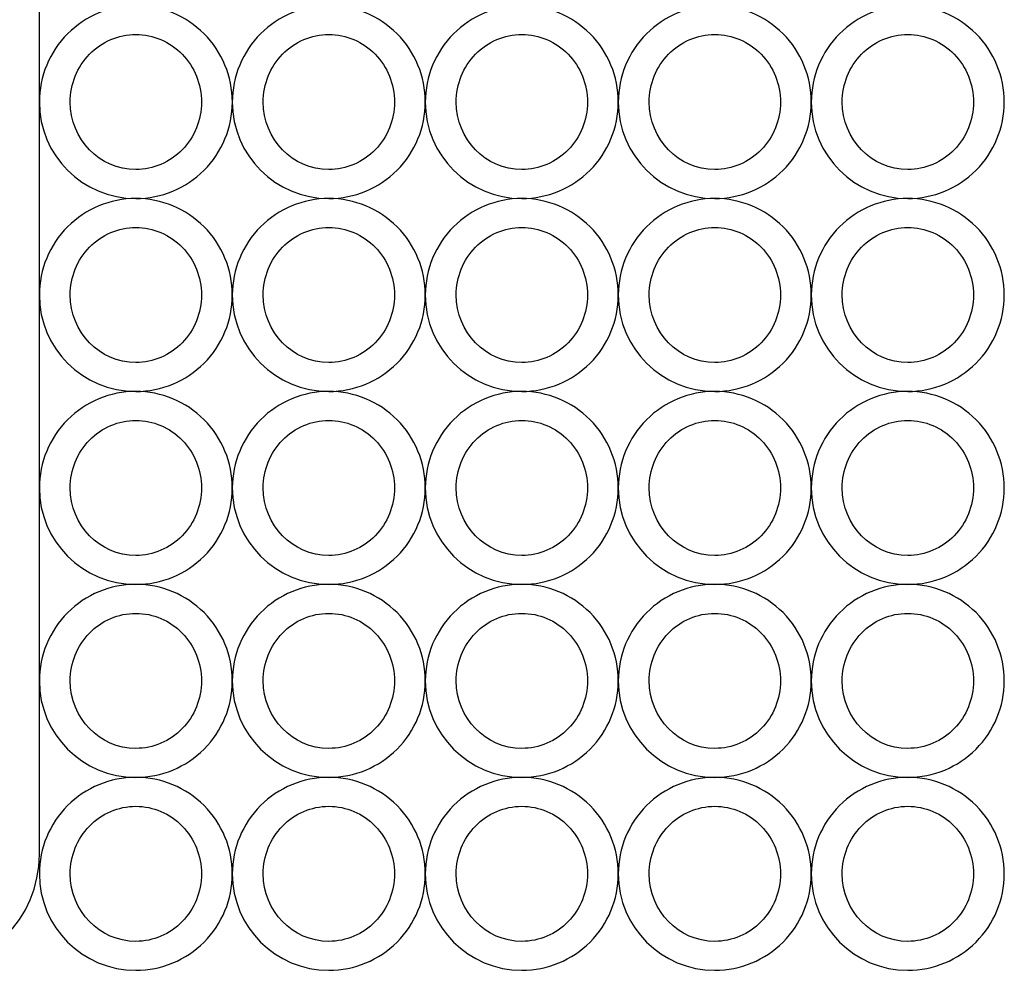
# Model space of a CAD drawing. Extents: x 0 to 100, y 0 to 100.
# Tile 3 of 7: x 74 to 100, y 0 to 25. Entities that reach past the tile are written whole.
import ezdxf

# ---------------------------------------------------------------- set-up
doc = ezdxf.new("R2010")
doc.units = 0
doc.layers.add('Layer_1', color=7, linetype='CONTINUOUS')

msp = doc.modelspace()

# ---------------------------------------------------------------- linework, layer by layer
at = {"layer": 'Layer_1', "color": 7}
for p, q in [((75.000005, 2.999892), (75.000005, 47.0001)), ((77.49984, 24.249868), (77.49984, 24.249868)), ((82.499841, 24.249868), (82.499841, 24.249868)), ((87.499764, 24.249868), (87.499764, 24.249868)), ((92.499765, 24.249868), (92.499765, 24.249868)), ((97.499839, 24.249868), (97.499839, 24.249868)), ((77.499766, 19.999999), (77.499766, 19.999999)), ((82.499767, 19.999999), (82.499767, 19.999999)), ((87.49969, 19.999999), (87.49969, 19.999999)), ((92.499691, 19.999999), (92.499691, 19.999999)), ((97.499765, 19.999999), (97.499765, 19.999999)), ((77.499766, 19.249793), (77.499766, 19.249793)), ((82.499767, 19.249793), (82.499767, 19.249793)), ((87.49969, 19.249793), (87.49969, 19.249793)), ((92.499691, 19.249793), (92.499691, 19.249793)), ((97.499765, 19.249793), (97.499765, 19.249793)), ((77.499766, 15.000074), (77.499766, 15.000074)), ((82.499767, 15.000074), (82.499767, 15.000074)), ((87.49969, 15.000074), (87.49969, 15.000074)), ((92.499691, 15.000074), (92.499691, 15.000074)), ((97.499765, 15.000074), (97.499765, 15.000074)), ((77.499766, 14.249868), (77.499766, 14.249868)), ((82.499767, 14.249868), (82.499767, 14.249868)), ((87.49969, 14.249868), (87.49969, 14.249868)), ((92.499691, 14.249868), (92.499691, 14.249868)), ((97.499765, 14.249868), (97.499765, 14.249868)), ((77.499766, 10.000074), (77.499766, 10.000074)), ((82.499767, 10.000074), (82.499767, 10.000074)), ((87.49969, 10.000074), (87.49969, 10.000074)), ((92.499691, 10.000074), (92.499691, 10.000074)), ((97.499765, 10.000076), (97.499765, 10.000076)), ((77.499766, 9.249868), (77.499766, 9.249868)), ((82.499767, 9.249868), (82.499767, 9.249868)), ((87.49969, 9.249868), (87.49969, 9.249868)), ((92.499691, 9.249868), (92.499691, 9.249868)), ((97.499765, 9.24987), (97.499765, 9.24987)), ((77.499766, 5.000074), (77.499766, 5.000074)), ((82.499767, 5.000074), (82.499767, 5.000074)), ((87.49969, 5.000074), (87.49969, 5.000074)), ((92.499691, 5.000074), (92.499691, 5.000074)), ((97.499765, 5.000074), (97.499765, 5.000074)), ((77.499766, 4.249868), (77.499766, 4.249868)), ((82.499767, 4.249868), (82.499767, 4.249868)), ((87.49969, 4.249868), (87.49969, 4.249868)), ((92.499691, 4.249868), (92.499691, 4.249868)), ((97.499765, 4.249868), (97.499765, 4.249868))]:
    msp.add_line(p, q, dxfattribs=at)
for points in [[(77.49984, 25.000074), (76.836785, 25.00001), (76.200915, 24.736547), (75.732116, 24.267645)], [(79.267921, 24.26784), (78.799003, 24.736758), (78.16299, 25.000157), (77.49984, 25.000074)], [(82.499841, 25.000074), (81.836787, 25.00001), (81.200916, 24.736547), (80.732118, 24.267645)], [(84.267922, 24.26784), (83.799004, 24.736758), (83.162991, 25.000157), (82.499841, 25.000074)], [(87.499764, 25.000074), (86.836709, 25.00001), (86.200839, 24.736547), (85.73204, 24.267645)], [(89.267844, 24.26784), (88.798927, 24.736758), (88.162914, 25.000157), (87.499764, 25.000074)], [(92.499765, 25.000074), (91.836711, 25.00001), (91.20084, 24.736547), (90.732042, 24.267645)], [(94.267846, 24.26784), (93.798928, 24.736758), (93.162915, 25.000157), (92.499765, 25.000074)], [(97.499839, 25.000074), (96.836784, 25.00001), (96.200914, 24.736547), (95.732115, 24.267645)], [(99.267919, 24.267841), (98.799002, 24.736759), (98.162989, 25.000157), (97.499839, 25.000074)], [(75.732116, 24.267645), (75.263318, 23.798743), (74.999996, 23.162814), (75.000079, 22.49976)], [(76.297754, 23.737248), (76.616558, 24.065458), (77.048962, 24.249854), (77.49984, 24.249868)], [(77.49984, 24.249868), (77.950812, 24.250004), (78.383358, 24.065675), (78.702281, 23.737448)], [(80.000154, 22.49976), (80.000237, 23.16291), (79.736838, 23.798923), (79.267921, 24.26784)], [(80.732118, 24.267645), (80.263319, 23.798743), (79.999997, 23.162814), (80.00008, 22.49976)], [(81.297756, 23.737248), (81.616559, 24.065458), (82.048964, 24.249854), (82.499841, 24.249868)], [(82.499841, 24.249868), (82.950814, 24.250004), (83.383359, 24.065675), (83.702282, 23.737448)], [(85.000155, 22.49976), (85.000238, 23.16291), (84.73684, 23.798923), (84.267922, 24.26784)], [(85.73204, 24.267645), (85.263242, 23.798743), (84.99992, 23.162814), (85.000003, 22.49976)], [(86.297678, 23.737248), (86.616482, 24.065458), (87.048886, 24.249854), (87.499764, 24.249868)], [(87.499764, 24.249868), (87.950736, 24.250004), (88.383282, 24.065675), (88.702205, 23.737448)], [(90.000077, 22.49976), (90.000161, 23.16291), (89.736762, 23.798923), (89.267844, 24.26784)], [(90.732042, 24.267645), (90.263243, 23.798743), (89.999921, 23.162814), (90.000004, 22.49976)], [(91.297679, 23.737248), (91.616483, 24.065458), (92.048888, 24.249854), (92.499765, 24.249868)], [(92.499765, 24.249868), (92.950737, 24.250004), (93.383283, 24.065675), (93.702206, 23.737448)], [(95.000079, 22.49976), (95.000162, 23.16291), (94.736764, 23.798923), (94.267846, 24.26784)], [(95.732115, 24.267645), (95.263317, 23.798743), (94.999995, 23.162814), (95.000078, 22.49976)], [(96.297753, 23.737248), (96.616557, 24.065458), (97.048961, 24.249854), (97.499839, 24.249868)], [(97.499839, 24.249868), (97.950811, 24.250004), (98.383357, 24.065675), (98.70228, 23.737448)], [(100.000152, 22.49976), (100.000236, 23.16291), (99.736837, 23.798923), (99.267919, 24.267841)], [(75.799891, 22.49976), (75.799863, 22.963898), (75.978951, 23.409037), (76.297754, 23.737248)], [(78.702281, 23.737448), (79.021204, 23.409221), (79.200366, 22.963996), (79.200339, 22.49976)], [(80.799892, 22.49976), (80.799864, 22.963898), (80.978952, 23.409037), (81.297756, 23.737248)], [(83.702282, 23.737448), (84.021205, 23.409221), (84.200368, 22.963996), (84.20034, 22.49976)], [(85.799815, 22.49976), (85.799787, 22.963898), (85.978874, 23.409037), (86.297678, 23.737248)], [(88.702205, 23.737448), (89.021128, 23.409221), (89.20029, 22.963996), (89.200263, 22.49976)], [(90.799816, 22.49976), (90.799788, 22.963898), (90.978876, 23.409037), (91.297679, 23.737248)], [(93.702206, 23.737448), (94.021129, 23.409221), (94.200292, 22.963996), (94.200264, 22.49976)], [(95.79989, 22.49976), (95.799862, 22.963898), (95.978949, 23.409037), (96.297753, 23.737248)], [(98.70228, 23.737448), (99.021203, 23.409221), (99.200365, 22.963996), (99.200338, 22.49976)], [(75.000079, 22.49976), (75.000211, 21.119235), (76.119315, 20.000131), (77.49984, 19.999999)], [(77.49984, 20.750202), (76.561143, 20.750231), (75.800128, 21.533455), (75.799891, 22.49976)], [(79.200339, 22.49976), (79.200225, 22.035618), (79.020999, 21.590535), (78.702092, 21.262427)], [(79.267725, 20.732036), (79.736627, 21.200835), (80.00009, 21.836705), (80.000154, 22.49976)], [(80.00008, 22.49976), (80.000212, 21.119235), (81.119316, 20.000131), (82.499841, 19.999999)], [(82.499841, 20.750202), (81.561145, 20.750231), (80.80013, 21.533455), (80.799892, 22.49976)], [(84.20034, 22.49976), (84.200226, 22.035618), (84.021, 21.590535), (83.702093, 21.262427)], [(84.267726, 20.732036), (84.736628, 21.200835), (85.000091, 21.836705), (85.000155, 22.49976)], [(85.000003, 22.49976), (85.000135, 21.119235), (86.119239, 20.000131), (87.499764, 19.999999)], [(87.499764, 20.750202), (86.561067, 20.750231), (85.800052, 21.533455), (85.799815, 22.49976)], [(89.200263, 22.49976), (89.200149, 22.035618), (89.020923, 21.590535), (88.702016, 21.262427)], [(89.267649, 20.732036), (89.736551, 21.200835), (90.000014, 21.836705), (90.000077, 22.49976)], [(90.000004, 22.49976), (90.000136, 21.119235), (91.11924, 20.000131), (92.499765, 19.999999)], [(92.499765, 20.750202), (91.561069, 20.750231), (90.800054, 21.533455), (90.799816, 22.49976)], [(94.200264, 22.49976), (94.20015, 22.035618), (94.020924, 21.590535), (93.702017, 21.262427)], [(94.26765, 20.732036), (94.736552, 21.200835), (95.000015, 21.836705), (95.000079, 22.49976)], [(95.000078, 22.49976), (95.00021, 21.119235), (96.119314, 20.000131), (97.499839, 19.999999)], [(97.499839, 20.750202), (96.561142, 20.750231), (95.800127, 21.533455), (95.79989, 22.49976)], [(99.200338, 22.49976), (99.200224, 22.035619), (99.020998, 21.590535), (98.702091, 21.262427)], [(99.267724, 20.732037), (99.736626, 21.200835), (100.000089, 21.836706), (100.000152, 22.49976)], [(78.702092, 21.262427), (78.383184, 20.934319), (77.95072, 20.750066), (77.49984, 20.750202)], [(83.702093, 21.262427), (83.383186, 20.934319), (82.950721, 20.750066), (82.499841, 20.750202)], [(88.702016, 21.262427), (88.383108, 20.934319), (87.950644, 20.750066), (87.499764, 20.750202)], [(93.702017, 21.262427), (93.38311, 20.934319), (92.950645, 20.750066), (92.499765, 20.750202)], [(98.702091, 21.262427), (98.383183, 20.93432), (97.950719, 20.750066), (97.499839, 20.750202)], [(77.49984, 19.999999), (78.162894, 19.999916), (78.798823, 20.263238), (79.267725, 20.732036)], [(82.499841, 19.999999), (83.162895, 19.999916), (83.798824, 20.263238), (84.267726, 20.732036)], [(87.499764, 19.999999), (88.162818, 19.999916), (88.798747, 20.263238), (89.267649, 20.732036)], [(92.499765, 19.999999), (93.162819, 19.999916), (93.798748, 20.263238), (94.26765, 20.732036)], [(97.499839, 19.999999), (98.162893, 19.999916), (98.798822, 20.263238), (99.267724, 20.732037)], [(77.499766, 19.999999), (76.836712, 19.999935), (76.200841, 19.736472), (75.732043, 19.26757)], [(79.267847, 19.267766), (78.798929, 19.736684), (78.162916, 20.000082), (77.499766, 19.999999)], [(82.499767, 19.999999), (81.836713, 19.999935), (81.200842, 19.736472), (80.732044, 19.26757)], [(84.267848, 19.267766), (83.79893, 19.736684), (83.162917, 20.000082), (82.499767, 19.999999)], [(87.49969, 19.999999), (86.836636, 19.999935), (86.200765, 19.736472), (85.731967, 19.26757)], [(89.267771, 19.267766), (88.798853, 19.736684), (88.16284, 20.000082), (87.49969, 19.999999)], [(92.499691, 19.999999), (91.836637, 19.999935), (91.200766, 19.736472), (90.731968, 19.26757)], [(94.267772, 19.267766), (93.798854, 19.736684), (93.162841, 20.000082), (92.499691, 19.999999)], [(97.499765, 19.999999), (96.836711, 19.999936), (96.20084, 19.736472), (95.732042, 19.267571)], [(99.267846, 19.267766), (98.798928, 19.736684), (98.162915, 20.000082), (97.499765, 19.999999)], [(75.732043, 19.26757), (75.263244, 18.798668), (74.999922, 18.162739), (75.000005, 17.499685)], [(76.297681, 18.737173), (76.616484, 19.065383), (77.048889, 19.249779), (77.499766, 19.249793)], [(77.499766, 19.249793), (77.950739, 19.249929), (78.383284, 19.0656), (78.702207, 18.737373)], [(80.00008, 17.499685), (80.000163, 18.162835), (79.736765, 18.798848), (79.267847, 19.267766)], [(80.732044, 19.26757), (80.263246, 18.798668), (79.999923, 18.162739), (80.000007, 17.499685)], [(81.297682, 18.737173), (81.616486, 19.065383), (82.04889, 19.249779), (82.499767, 19.249793)], [(82.499767, 19.249793), (82.95074, 19.249929), (83.383286, 19.0656), (83.702208, 18.737373)], [(85.000081, 17.499685), (85.000164, 18.162835), (84.736766, 18.798848), (84.267848, 19.267766)], [(85.731967, 19.26757), (85.263168, 18.798668), (84.999846, 18.162739), (84.999929, 17.499685)], [(86.297605, 18.737173), (86.616408, 19.065383), (87.048813, 19.249779), (87.49969, 19.249793)], [(87.49969, 19.249793), (87.950663, 19.249929), (88.383208, 19.0656), (88.702131, 18.737373)], [(90.000004, 17.499685), (90.000087, 18.162835), (89.736689, 18.798848), (89.267771, 19.267766)], [(90.731968, 19.26757), (90.26317, 18.798668), (89.999847, 18.162739), (89.99993, 17.499685)], [(91.297606, 18.737173), (91.61641, 19.065383), (92.048814, 19.249779), (92.499691, 19.249793)], [(92.499691, 19.249793), (92.950664, 19.249929), (93.38321, 19.0656), (93.702132, 18.737373)], [(95.000005, 17.499685), (95.000088, 18.162835), (94.73669, 18.798848), (94.267772, 19.267766)], [(95.732042, 19.267571), (95.263243, 18.798669), (94.999921, 18.162739), (95.000004, 17.499685)], [(96.29768, 18.737173), (96.616483, 19.065384), (97.048888, 19.249779), (97.499765, 19.249793)], [(97.499765, 19.249793), (97.950738, 19.249929), (98.383283, 19.0656), (98.702206, 18.737374)], [(100.000079, 17.499685), (100.000162, 18.162835), (99.736764, 18.798848), (99.267846, 19.267766)], [(75.799817, 17.499685), (75.79979, 17.963823), (75.978877, 18.408962), (76.297681, 18.737173)], [(78.702207, 18.737373), (79.02113, 18.409146), (79.200293, 17.963922), (79.200265, 17.499685)], [(80.799819, 17.499685), (80.799791, 17.963823), (80.978878, 18.408962), (81.297682, 18.737173)], [(83.702208, 18.737373), (84.021131, 18.409146), (84.200294, 17.963922), (84.200266, 17.499685)], [(85.799741, 17.499685), (85.799713, 17.963823), (85.978801, 18.408962), (86.297605, 18.737173)], [(88.702131, 18.737373), (89.021054, 18.409146), (89.200217, 17.963922), (89.200189, 17.499685)], [(90.799743, 17.499685), (90.799715, 17.963823), (90.978802, 18.408962), (91.297606, 18.737173)], [(93.702132, 18.737373), (94.021055, 18.409146), (94.200218, 17.963922), (94.20019, 17.499685)], [(95.799816, 17.499685), (95.799788, 17.963824), (95.978876, 18.408963), (96.29768, 18.737173)], [(98.702206, 18.737374), (99.021129, 18.409147), (99.200292, 17.963922), (99.200264, 17.499685)], [(75.000005, 17.499685), (75.000137, 16.11916), (76.119241, 15.000056), (77.499766, 14.999924)], [(77.499766, 15.750127), (76.56107, 15.750156), (75.800055, 16.53338), (75.799817, 17.499685)], [(79.200265, 17.499685), (79.200151, 17.035544), (79.020926, 16.59046), (78.702018, 16.262352)], [(79.267651, 15.731962), (79.736553, 16.20076), (80.000016, 16.836631), (80.00008, 17.499685)], [(80.000007, 17.499685), (80.000139, 16.11916), (81.119242, 15.000056), (82.499767, 14.999924)], [(82.499767, 15.750127), (81.561071, 15.750156), (80.800056, 16.53338), (80.799819, 17.499685)], [(84.200266, 17.499685), (84.200152, 17.035544), (84.020927, 16.59046), (83.702019, 16.262352)], [(84.267653, 15.731962), (84.736555, 16.20076), (85.000018, 16.836631), (85.000081, 17.499685)], [(84.999929, 17.499685), (85.000061, 16.11916), (86.119165, 15.000056), (87.49969, 14.999924)], [(87.49969, 15.750127), (86.560994, 15.750156), (85.799979, 16.53338), (85.799741, 17.499685)], [(89.200189, 17.499685), (89.200075, 17.035544), (89.020849, 16.59046), (88.701942, 16.262352)], [(89.267575, 15.731962), (89.736477, 16.20076), (89.99994, 16.836631), (90.000004, 17.499685)], [(89.99993, 17.499685), (90.000063, 16.11916), (91.119166, 15.000056), (92.499691, 14.999924)], [(92.499691, 15.750127), (91.560995, 15.750156), (90.79998, 16.53338), (90.799743, 17.499685)], [(94.20019, 17.499685), (94.200076, 17.035544), (94.020851, 16.59046), (93.701943, 16.262352)], [(94.267576, 15.731962), (94.736478, 16.20076), (94.999942, 16.836631), (95.000005, 17.499685)], [(95.000004, 17.499685), (95.000136, 16.11916), (96.11924, 15.000057), (97.499765, 14.999924)], [(97.499765, 15.750128), (96.561069, 15.750157), (95.800054, 16.53338), (95.799816, 17.499685)], [(99.200264, 17.499685), (99.20015, 17.035544), (99.020924, 16.59046), (98.702017, 16.262353)], [(99.26765, 15.731962), (99.736552, 16.20076), (100.000015, 16.836631), (100.000079, 17.499685)], [(78.702018, 16.262352), (78.383111, 15.934245), (77.950646, 15.749991), (77.499766, 15.750127)], [(83.702019, 16.262352), (83.383112, 15.934245), (82.950647, 15.749991), (82.499767, 15.750127)], [(88.701942, 16.262352), (88.383035, 15.934245), (87.95057, 15.749991), (87.49969, 15.750127)], [(93.701943, 16.262352), (93.383036, 15.934245), (92.950571, 15.749991), (92.499691, 15.750127)], [(98.702017, 16.262353), (98.38311, 15.934245), (97.950645, 15.749991), (97.499765, 15.750128)], [(77.499766, 14.999924), (78.16282, 14.999841), (78.798749, 15.263163), (79.267651, 15.731962)], [(82.499767, 14.999924), (83.162821, 14.999841), (83.798751, 15.263163), (84.267653, 15.731962)], [(87.49969, 14.999924), (88.162744, 14.999841), (88.798673, 15.263163), (89.267575, 15.731962)], [(92.499691, 14.999924), (93.162745, 14.999841), (93.798675, 15.263163), (94.267576, 15.731962)], [(97.499765, 14.999924), (98.162819, 14.999841), (98.798748, 15.263164), (99.26765, 15.731962)], [(77.499766, 15.000074), (76.836712, 15.000011), (76.200841, 14.736547), (75.732043, 14.267645)], [(79.267847, 14.267841), (78.798929, 14.736759), (78.162916, 15.000157), (77.499766, 15.000074)], [(82.499767, 15.000074), (81.836713, 15.000011), (81.200842, 14.736547), (80.732044, 14.267645)], [(84.267848, 14.267841), (83.79893, 14.736759), (83.162917, 15.000157), (82.499767, 15.000074)], [(87.49969, 15.000074), (86.836636, 15.000011), (86.200765, 14.736547), (85.731967, 14.267645)], [(89.267771, 14.267841), (88.798853, 14.736759), (88.16284, 15.000157), (87.49969, 15.000074)], [(92.499691, 15.000074), (91.836637, 15.000011), (91.200766, 14.736547), (90.731968, 14.267645)], [(94.267772, 14.267841), (93.798854, 14.736759), (93.162841, 15.000157), (92.499691, 15.000074)], [(97.499765, 15.000074), (96.836711, 15.000011), (96.20084, 14.736547), (95.732042, 14.267645)], [(99.267846, 14.267841), (98.798928, 14.736759), (98.162915, 15.000157), (97.499765, 15.000074)], [(75.732043, 14.267645), (75.263244, 13.798743), (74.999922, 13.162814), (75.000005, 12.49976)], [(76.297681, 13.737248), (76.616484, 14.065459), (77.048889, 14.249854), (77.499766, 14.249868)], [(77.499766, 14.249868), (77.950739, 14.250004), (78.383284, 14.065675), (78.702207, 13.737448)], [(80.00008, 12.49976), (80.000163, 13.16291), (79.736765, 13.798923), (79.267847, 14.267841)], [(80.732044, 14.267645), (80.263246, 13.798743), (79.999923, 13.162814), (80.000007, 12.49976)], [(81.297682, 13.737248), (81.616486, 14.065459), (82.04889, 14.249854), (82.499767, 14.249868)], [(82.499767, 14.249868), (82.95074, 14.250004), (83.383286, 14.065675), (83.702208, 13.737448)], [(85.000081, 12.49976), (85.000164, 13.16291), (84.736766, 13.798923), (84.267848, 14.267841)], [(85.731967, 14.267645), (85.263168, 13.798743), (84.999846, 13.162814), (84.999929, 12.49976)], [(86.297605, 13.737248), (86.616408, 14.065459), (87.048813, 14.249854), (87.49969, 14.249868)], [(87.49969, 14.249868), (87.950663, 14.250004), (88.383208, 14.065675), (88.702131, 13.737448)], [(90.000004, 12.49976), (90.000087, 13.16291), (89.736689, 13.798923), (89.267771, 14.267841)], [(90.731968, 14.267645), (90.26317, 13.798743), (89.999847, 13.162814), (89.99993, 12.49976)], [(91.297606, 13.737248), (91.61641, 14.065459), (92.048814, 14.249854), (92.499691, 14.249868)], [(92.499691, 14.249868), (92.950664, 14.250004), (93.38321, 14.065675), (93.702132, 13.737448)], [(95.000005, 12.49976), (95.000088, 13.16291), (94.73669, 13.798923), (94.267772, 14.267841)], [(95.732042, 14.267645), (95.263243, 13.798743), (94.999921, 13.162814), (95.000004, 12.49976)], [(96.29768, 13.737248), (96.616483, 14.065459), (97.048888, 14.249854), (97.499765, 14.249868)], [(97.499765, 14.249868), (97.950738, 14.250004), (98.383283, 14.065675), (98.702206, 13.737448)], [(100.000079, 12.49976), (100.000162, 13.16291), (99.736764, 13.798923), (99.267846, 14.267841)], [(75.799817, 12.49976), (75.79979, 12.963899), (75.978877, 13.409038), (76.297681, 13.737248)], [(78.702207, 13.737448), (79.02113, 13.409222), (79.200293, 12.963997), (79.200265, 12.49976)], [(80.799819, 12.49976), (80.799791, 12.963899), (80.978878, 13.409038), (81.297682, 13.737248)], [(83.702208, 13.737448), (84.021131, 13.409222), (84.200294, 12.963997), (84.200266, 12.49976)], [(85.799741, 12.49976), (85.799713, 12.963899), (85.978801, 13.409038), (86.297605, 13.737248)], [(88.702131, 13.737448), (89.021054, 13.409222), (89.200217, 12.963997), (89.200189, 12.49976)], [(90.799743, 12.49976), (90.799715, 12.963899), (90.978802, 13.409038), (91.297606, 13.737248)], [(93.702132, 13.737448), (94.021055, 13.409222), (94.200218, 12.963997), (94.20019, 12.49976)], [(95.799816, 12.49976), (95.799788, 12.963899), (95.978876, 13.409038), (96.29768, 13.737248)], [(98.702206, 13.737448), (99.021129, 13.409222), (99.200292, 12.963997), (99.200264, 12.49976)], [(75.000005, 12.49976), (75.000137, 11.119235), (76.119241, 10.000131), (77.499766, 9.999999)], [(77.499766, 10.750202), (76.56107, 10.750232), (75.800055, 11.533455), (75.799817, 12.49976)], [(79.200265, 12.49976), (79.200151, 12.035619), (79.020926, 11.590535), (78.702018, 11.262428)], [(79.267651, 10.732037), (79.736553, 11.200835), (80.000016, 11.836706), (80.00008, 12.49976)], [(80.000007, 12.49976), (80.000139, 11.119235), (81.119242, 10.000131), (82.499767, 9.999999)], [(82.499767, 10.750202), (81.561071, 10.750232), (80.800056, 11.533455), (80.799819, 12.49976)], [(84.200266, 12.49976), (84.200152, 12.035619), (84.020927, 11.590535), (83.702019, 11.262428)], [(84.267653, 10.732037), (84.736555, 11.200835), (85.000018, 11.836706), (85.000081, 12.49976)], [(84.999929, 12.49976), (85.000061, 11.119235), (86.119165, 10.000131), (87.49969, 9.999999)], [(87.49969, 10.750202), (86.560994, 10.750232), (85.799979, 11.533455), (85.799741, 12.49976)], [(89.200189, 12.49976), (89.200075, 12.035619), (89.020849, 11.590535), (88.701942, 11.262428)], [(89.267575, 10.732037), (89.736477, 11.200835), (89.99994, 11.836706), (90.000004, 12.49976)], [(89.99993, 12.49976), (90.000063, 11.119235), (91.119166, 10.000131), (92.499691, 9.999999)], [(92.499691, 10.750202), (91.560995, 10.750232), (90.79998, 11.533455), (90.799743, 12.49976)], [(94.20019, 12.49976), (94.200076, 12.035619), (94.020851, 11.590535), (93.701943, 11.262428)], [(94.267576, 10.732037), (94.736478, 11.200835), (94.999942, 11.836706), (95.000005, 12.49976)], [(95.000004, 12.49976), (95.000136, 11.119235), (96.11924, 10.000131), (97.499765, 9.999999)], [(97.499765, 10.750202), (96.561069, 10.750232), (95.800054, 11.533455), (95.799816, 12.49976)], [(99.200264, 12.49976), (99.20015, 12.035619), (99.020924, 11.590535), (98.702017, 11.262428)], [(99.26765, 10.732037), (99.736552, 11.200835), (100.000015, 11.836706), (100.000079, 12.49976)], [(78.702018, 11.262428), (78.383111, 10.93432), (77.950646, 10.750066), (77.499766, 10.750202)], [(83.702019, 11.262428), (83.383112, 10.93432), (82.950647, 10.750066), (82.499767, 10.750202)], [(88.701942, 11.262428), (88.383035, 10.93432), (87.95057, 10.750066), (87.49969, 10.750202)], [(93.701943, 11.262428), (93.383036, 10.93432), (92.950571, 10.750066), (92.499691, 10.750202)], [(98.702017, 11.262428), (98.38311, 10.93432), (97.950645, 10.750066), (97.499765, 10.750202)], [(77.499766, 9.999999), (78.16282, 9.999916), (78.798749, 10.263239), (79.267651, 10.732037)], [(82.499767, 9.999999), (83.162821, 9.999916), (83.798751, 10.263239), (84.267653, 10.732037)], [(87.49969, 9.999999), (88.162744, 9.999916), (88.798673, 10.263239), (89.267575, 10.732037)], [(92.499691, 9.999999), (93.162745, 9.999916), (93.798675, 10.263239), (94.267576, 10.732037)], [(97.499765, 9.999999), (98.162819, 9.999916), (98.798748, 10.263239), (99.26765, 10.732037)], [(77.499766, 10.000074), (76.836712, 10.00001), (76.200841, 9.736547), (75.732043, 9.267645)], [(79.267847, 9.267841), (78.798929, 9.736759), (78.162916, 10.000157), (77.499766, 10.000074)], [(82.499767, 10.000074), (81.836713, 10.00001), (81.200842, 9.736547), (80.732044, 9.267645)], [(84.267848, 9.267841), (83.79893, 9.736759), (83.162917, 10.000157), (82.499767, 10.000074)], [(87.49969, 10.000074), (86.836636, 10.00001), (86.200765, 9.736547), (85.731967, 9.267645)], [(89.267771, 9.267841), (88.798853, 9.736759), (88.16284, 10.000157), (87.49969, 10.000074)], [(92.499691, 10.000074), (91.836637, 10.00001), (91.200766, 9.736547), (90.731968, 9.267645)], [(94.267772, 9.267841), (93.798854, 9.736759), (93.162841, 10.000157), (92.499691, 10.000074)], [(97.499765, 10.000076), (96.836711, 10.000012), (96.20084, 9.736549), (95.732042, 9.267647)], [(99.267846, 9.267843), (98.798928, 9.73676), (98.162915, 10.000159), (97.499765, 10.000076)], [(75.732043, 9.267645), (75.263244, 8.798743), (74.999922, 8.162814), (75.000005, 7.49976)], [(76.297681, 8.737248), (76.616484, 9.065458), (77.048889, 9.249854), (77.499766, 9.249868)], [(77.499766, 9.249868), (77.950739, 9.250004), (78.383284, 9.065675), (78.702207, 8.737448)], [(80.00008, 7.49976), (80.000163, 8.16291), (79.736765, 8.798923), (79.267847, 9.267841)], [(80.732044, 9.267645), (80.263246, 8.798743), (79.999923, 8.162814), (80.000007, 7.49976)], [(81.297682, 8.737248), (81.616486, 9.065458), (82.04889, 9.249854), (82.499767, 9.249868)], [(82.499767, 9.249868), (82.95074, 9.250004), (83.383286, 9.065675), (83.702208, 8.737448)], [(85.000081, 7.49976), (85.000164, 8.16291), (84.736766, 8.798923), (84.267848, 9.267841)], [(85.731967, 9.267645), (85.263168, 8.798743), (84.999846, 8.162814), (84.999929, 7.49976)], [(86.297605, 8.737248), (86.616408, 9.065458), (87.048813, 9.249854), (87.49969, 9.249868)], [(87.49969, 9.249868), (87.950663, 9.250004), (88.383208, 9.065675), (88.702131, 8.737448)], [(90.000004, 7.49976), (90.000087, 8.16291), (89.736689, 8.798923), (89.267771, 9.267841)], [(90.731968, 9.267645), (90.26317, 8.798743), (89.999847, 8.162814), (89.99993, 7.49976)], [(91.297606, 8.737248), (91.61641, 9.065458), (92.048814, 9.249854), (92.499691, 9.249868)], [(92.499691, 9.249868), (92.950664, 9.250004), (93.38321, 9.065675), (93.702132, 8.737448)], [(95.000005, 7.49976), (95.000088, 8.16291), (94.73669, 8.798923), (94.267772, 9.267841)], [(95.732042, 9.267647), (95.263243, 8.798745), (94.999921, 8.162816), (95.000004, 7.499762)], [(96.29768, 8.73725), (96.616483, 9.06546), (97.048888, 9.249856), (97.499765, 9.24987)], [(97.499765, 9.24987), (97.950738, 9.250006), (98.383283, 9.065677), (98.702206, 8.73745)], [(100.000079, 7.499762), (100.000162, 8.162912), (99.736764, 8.798925), (99.267846, 9.267843)], [(75.799817, 7.49976), (75.79979, 7.963898), (75.978877, 8.409037), (76.297681, 8.737248)], [(78.702207, 8.737448), (79.02113, 8.409221), (79.200293, 7.963997), (79.200265, 7.49976)], [(80.799819, 7.49976), (80.799791, 7.963898), (80.978878, 8.409037), (81.297682, 8.737248)], [(83.702208, 8.737448), (84.021131, 8.409221), (84.200294, 7.963997), (84.200266, 7.49976)], [(85.799741, 7.49976), (85.799713, 7.963898), (85.978801, 8.409037), (86.297605, 8.737248)], [(88.702131, 8.737448), (89.021054, 8.409221), (89.200217, 7.963997), (89.200189, 7.49976)], [(90.799743, 7.49976), (90.799715, 7.963898), (90.978802, 8.409037), (91.297606, 8.737248)], [(93.702132, 8.737448), (94.021055, 8.409221), (94.200218, 7.963997), (94.20019, 7.49976)], [(95.799816, 7.499762), (95.799788, 7.9639), (95.978876, 8.409039), (96.29768, 8.73725)], [(98.702206, 8.73745), (99.021129, 8.409223), (99.200292, 7.963998), (99.200264, 7.499762)], [(75.000005, 7.49976), (75.000137, 6.119235), (76.119241, 5.000131), (77.499766, 4.999999)], [(77.499766, 5.750202), (76.56107, 5.750231), (75.800055, 6.533455), (75.799817, 7.49976)], [(79.200265, 7.49976), (79.200151, 7.035619), (79.020926, 6.590535), (78.702018, 6.262427)], [(79.267651, 5.732037), (79.736553, 6.200835), (80.000016, 6.836706), (80.00008, 7.49976)], [(80.000007, 7.49976), (80.000139, 6.119235), (81.119242, 5.000131), (82.499767, 4.999999)], [(82.499767, 5.750202), (81.561071, 5.750231), (80.800056, 6.533455), (80.799819, 7.49976)], [(84.200266, 7.49976), (84.200152, 7.035619), (84.020927, 6.590535), (83.702019, 6.262427)], [(84.267653, 5.732037), (84.736555, 6.200835), (85.000018, 6.836706), (85.000081, 7.49976)], [(84.999929, 7.49976), (85.000061, 6.119235), (86.119165, 5.000131), (87.49969, 4.999999)], [(87.49969, 5.750202), (86.560994, 5.750231), (85.799979, 6.533455), (85.799741, 7.49976)], [(89.200189, 7.49976), (89.200075, 7.035619), (89.020849, 6.590535), (88.701942, 6.262427)], [(89.267575, 5.732037), (89.736477, 6.200835), (89.99994, 6.836706), (90.000004, 7.49976)], [(89.99993, 7.49976), (90.000063, 6.119235), (91.119166, 5.000131), (92.499691, 4.999999)], [(92.499691, 5.750202), (91.560995, 5.750231), (90.79998, 6.533455), (90.799743, 7.49976)], [(94.20019, 7.49976), (94.200076, 7.035619), (94.020851, 6.590535), (93.701943, 6.262427)], [(94.267576, 5.732037), (94.736478, 6.200835), (94.999942, 6.836706), (95.000005, 7.49976)], [(95.000004, 7.499762), (95.000136, 6.119237), (96.11924, 5.000133), (97.499765, 5.000001)], [(97.499765, 5.750204), (96.561069, 5.750233), (95.800054, 6.533457), (95.799816, 7.499762)], [(99.200264, 7.499762), (99.20015, 7.03562), (99.020924, 6.590537), (98.702017, 6.262429)], [(99.26765, 5.732038), (99.736552, 6.200837), (100.000015, 6.836708), (100.000079, 7.499762)], [(78.702018, 6.262427), (78.383111, 5.93432), (77.950646, 5.750066), (77.499766, 5.750202)], [(83.702019, 6.262427), (83.383112, 5.93432), (82.950647, 5.750066), (82.499767, 5.750202)], [(88.701942, 6.262427), (88.383035, 5.93432), (87.95057, 5.750066), (87.49969, 5.750202)], [(93.701943, 6.262427), (93.383036, 5.93432), (92.950571, 5.750066), (92.499691, 5.750202)], [(98.702017, 6.262429), (98.38311, 5.934321), (97.950645, 5.750068), (97.499765, 5.750204)], [(77.499766, 4.999999), (78.16282, 4.999916), (78.798749, 5.263238), (79.267651, 5.732037)], [(82.499767, 4.999999), (83.162821, 4.999916), (83.798751, 5.263238), (84.267653, 5.732037)], [(87.49969, 4.999999), (88.162744, 4.999916), (88.798673, 5.263238), (89.267575, 5.732037)], [(92.499691, 4.999999), (93.162745, 4.999916), (93.798675, 5.263238), (94.267576, 5.732037)], [(97.499765, 5.000001), (98.162819, 4.999918), (98.798748, 5.26324), (99.26765, 5.732038)], [(77.499766, 5.000074), (76.836712, 5.000011), (76.200841, 4.736547), (75.732043, 4.267645)], [(79.267847, 4.267841), (78.798929, 4.736759), (78.162916, 5.000157), (77.499766, 5.000074)], [(82.499767, 5.000074), (81.836713, 5.000011), (81.200842, 4.736547), (80.732044, 4.267645)], [(84.267848, 4.267841), (83.79893, 4.736759), (83.162917, 5.000157), (82.499767, 5.000074)], [(87.49969, 5.000074), (86.836636, 5.000011), (86.200765, 4.736547), (85.731967, 4.267645)], [(89.267771, 4.267841), (88.798853, 4.736759), (88.16284, 5.000157), (87.49969, 5.000074)], [(92.499691, 5.000074), (91.836637, 5.000011), (91.200766, 4.736547), (90.731968, 4.267645)], [(94.267772, 4.267841), (93.798854, 4.736759), (93.162841, 5.000157), (92.499691, 5.000074)], [(97.499765, 5.000074), (96.836711, 5.000011), (96.20084, 4.736548), (95.732042, 4.267646)], [(99.267846, 4.267841), (98.798928, 4.736759), (98.162915, 5.000158), (97.499765, 5.000074)], [(75.732043, 4.267645), (75.263244, 3.798743), (74.999922, 3.162814), (75.000005, 2.49976)], [(76.297681, 3.737248), (76.616484, 4.065459), (77.048889, 4.249854), (77.499766, 4.249868)], [(77.499766, 4.249868), (77.950739, 4.250004), (78.383284, 4.065675), (78.702207, 3.737448)], [(80.00008, 2.49976), (80.000163, 3.16291), (79.736765, 3.798923), (79.267847, 4.267841)], [(80.732044, 4.267645), (80.263246, 3.798743), (79.999923, 3.162814), (80.000007, 2.49976)], [(81.297682, 3.737248), (81.616486, 4.065459), (82.04889, 4.249854), (82.499767, 4.249868)], [(82.499767, 4.249868), (82.95074, 4.250004), (83.383286, 4.065675), (83.702208, 3.737448)], [(85.000081, 2.49976), (85.000164, 3.16291), (84.736766, 3.798923), (84.267848, 4.267841)], [(85.731967, 4.267645), (85.263168, 3.798743), (84.999846, 3.162814), (84.999929, 2.49976)], [(86.297605, 3.737248), (86.616408, 4.065459), (87.048813, 4.249854), (87.49969, 4.249868)], [(87.49969, 4.249868), (87.950663, 4.250004), (88.383208, 4.065675), (88.702131, 3.737448)], [(90.000004, 2.49976), (90.000087, 3.16291), (89.736689, 3.798923), (89.267771, 4.267841)], [(90.731968, 4.267645), (90.26317, 3.798743), (89.999847, 3.162814), (89.99993, 2.49976)], [(91.297606, 3.737248), (91.61641, 4.065459), (92.048814, 4.249854), (92.499691, 4.249868)], [(92.499691, 4.249868), (92.950664, 4.250004), (93.38321, 4.065675), (93.702132, 3.737448)], [(95.000005, 2.49976), (95.000088, 3.16291), (94.73669, 3.798923), (94.267772, 4.267841)], [(95.732042, 4.267646), (95.263243, 3.798744), (94.999921, 3.162815), (95.000004, 2.49976)], [(96.29768, 3.737248), (96.616483, 4.065459), (97.048888, 4.249854), (97.499765, 4.249868)], [(97.499765, 4.249868), (97.950738, 4.250005), (98.383283, 4.065675), (98.702206, 3.737449)], [(100.000079, 2.49976), (100.000162, 3.16291), (99.736764, 3.798923), (99.267846, 4.267841)], [(75.799817, 2.49976), (75.79979, 2.963899), (75.978877, 3.409038), (76.297681, 3.737248)], [(78.702207, 3.737448), (79.02113, 3.409222), (79.200293, 2.963997), (79.200265, 2.49976)], [(80.799819, 2.49976), (80.799791, 2.963899), (80.978878, 3.409038), (81.297682, 3.737248)], [(83.702208, 3.737448), (84.021131, 3.409222), (84.200294, 2.963997), (84.200266, 2.49976)], [(85.799741, 2.49976), (85.799713, 2.963899), (85.978801, 3.409038), (86.297605, 3.737248)], [(88.702131, 3.737448), (89.021054, 3.409222), (89.200217, 2.963997), (89.200189, 2.49976)], [(90.799743, 2.49976), (90.799715, 2.963899), (90.978802, 3.409038), (91.297606, 3.737248)], [(93.702132, 3.737448), (94.021055, 3.409222), (94.200218, 2.963997), (94.20019, 2.49976)], [(95.799816, 2.49976), (95.799788, 2.963899), (95.978876, 3.409038), (96.29768, 3.737248)], [(98.702206, 3.737449), (99.021129, 3.409222), (99.200292, 2.963997), (99.200264, 2.49976)], [(71.99974, 0.000177), (73.661744, 0.000177), (75.000005, 1.337885), (75.000005, 2.999892)], [(75.000005, 2.49976), (75.000137, 1.119235), (76.119241, 0.000131), (77.499766, -0.000001)], [(77.499766, 0.750202), (76.56107, 0.750232), (75.800055, 1.533455), (75.799817, 2.49976)], [(79.200265, 2.49976), (79.200151, 2.035619), (79.020926, 1.590535), (78.702018, 1.262428)], [(79.267651, 0.732037), (79.736553, 1.200835), (80.000016, 1.836706), (80.00008, 2.49976)], [(80.000007, 2.49976), (80.000139, 1.119235), (81.119242, 0.000131), (82.499767, -0.000001)], [(82.499767, 0.750202), (81.561071, 0.750232), (80.800056, 1.533455), (80.799819, 2.49976)], [(84.200266, 2.49976), (84.200152, 2.035619), (84.020927, 1.590535), (83.702019, 1.262428)], [(84.267653, 0.732037), (84.736555, 1.200835), (85.000018, 1.836706), (85.000081, 2.49976)], [(84.999929, 2.49976), (85.000061, 1.119235), (86.119165, 0.000131), (87.49969, -0.000001)], [(87.49969, 0.750202), (86.560994, 0.750232), (85.799979, 1.533455), (85.799741, 2.49976)], [(89.200189, 2.49976), (89.200075, 2.035619), (89.020849, 1.590535), (88.701942, 1.262428)], [(89.267575, 0.732037), (89.736477, 1.200835), (89.99994, 1.836706), (90.000004, 2.49976)], [(89.99993, 2.49976), (90.000063, 1.119235), (91.119166, 0.000131), (92.499691, -0.000001)], [(92.499691, 0.750202), (91.560995, 0.750232), (90.79998, 1.533455), (90.799743, 2.49976)], [(94.20019, 2.49976), (94.200076, 2.035619), (94.020851, 1.590535), (93.701943, 1.262428)], [(94.267576, 0.732037), (94.736478, 1.200835), (94.999942, 1.836706), (95.000005, 2.49976)], [(95.000004, 2.49976), (95.000136, 1.119235), (96.11924, 0.000132), (97.499765, 0)], [(97.499765, 0.750203), (96.561069, 0.750232), (95.800054, 1.533455), (95.799816, 2.49976)], [(99.200264, 2.49976), (99.20015, 2.035619), (99.020924, 1.590536), (98.702017, 1.262428)], [(99.26765, 0.732037), (99.736552, 1.200835), (100.000015, 1.836706), (100.000079, 2.49976)], [(78.702018, 1.262428), (78.383111, 0.93432), (77.950646, 0.750066), (77.499766, 0.750202)], [(83.702019, 1.262428), (83.383112, 0.93432), (82.950647, 0.750066), (82.499767, 0.750202)], [(88.701942, 1.262428), (88.383035, 0.93432), (87.95057, 0.750066), (87.49969, 0.750202)], [(93.701943, 1.262428), (93.383036, 0.93432), (92.950571, 0.750066), (92.499691, 0.750202)], [(98.702017, 1.262428), (98.38311, 0.93432), (97.950645, 0.750066), (97.499765, 0.750203)], [(77.499766, -0.000001), (78.16282, -0.000084), (78.798749, 0.263239), (79.267651, 0.732037)], [(82.499767, -0.000001), (83.162821, -0.000084), (83.798751, 0.263239), (84.267653, 0.732037)], [(87.49969, -0.000001), (88.162744, -0.000084), (88.798673, 0.263239), (89.267575, 0.732037)], [(92.499691, -0.000001), (93.162745, -0.000084), (93.798675, 0.263239), (94.267576, 0.732037)], [(97.499765, 0), (98.162819, -0.000084), (98.798748, 0.263239), (99.26765, 0.732037)]]:
    msp.add_open_spline(points, degree=3, dxfattribs=at)

doc.saveas('drawing.dxf')
